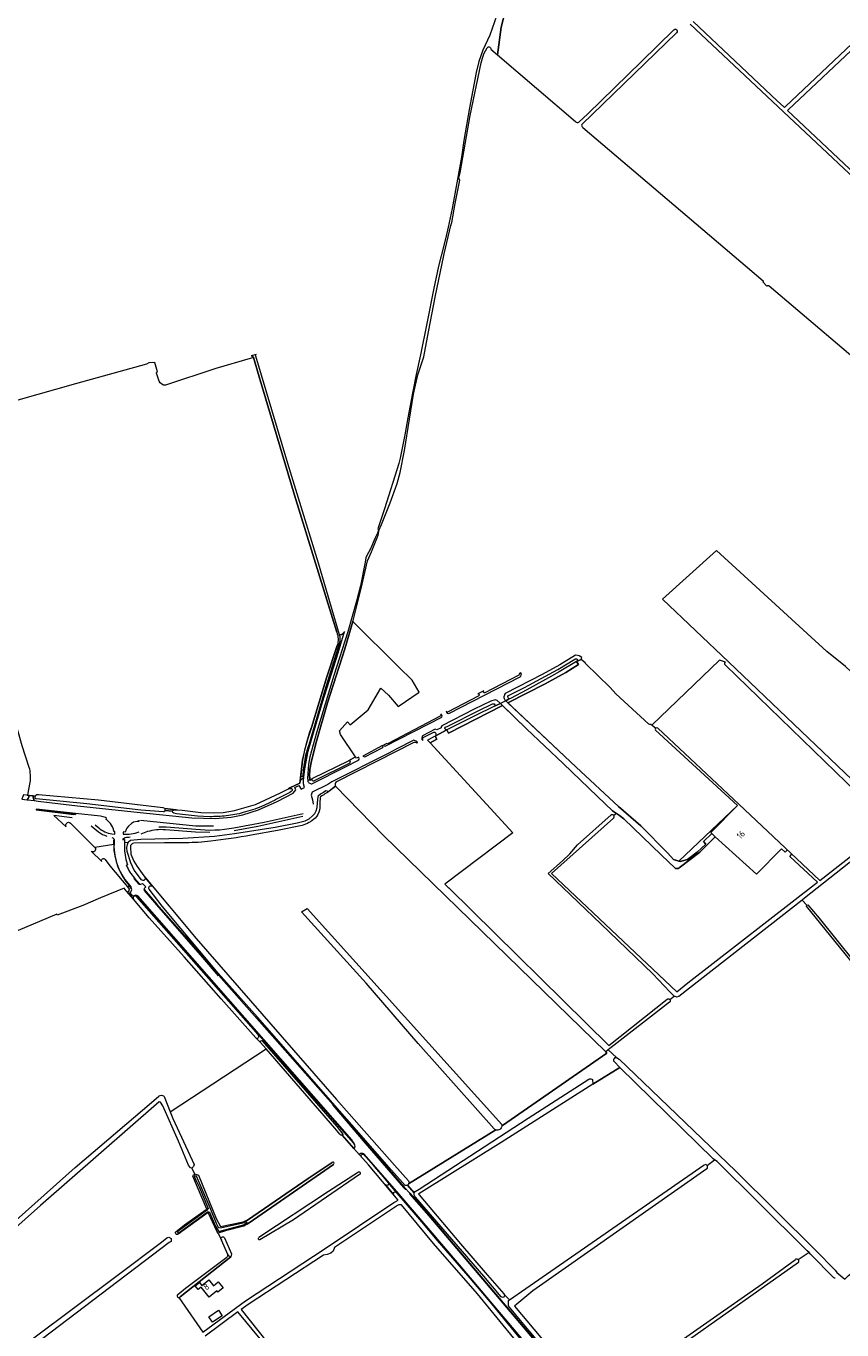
# Model space of a CAD drawing. Header units: metres. Extents: x 209813 to 223847, y 571801 to 587119.
# Tile 58 of 256: x 211482 to 211996, y 574753 to 575575. Entities that reach past the tile are written whole.
import ezdxf
from ezdxf.enums import TextEntityAlignment as Align

# ---------------------------------------------------------------- set-up
doc = ezdxf.new("R2010")
doc.units = ezdxf.units.M
for name, color, linetype, lineweight in [('B-RO-GR-BEPLANTING_CULTUUR_BOSPLANTSOEN-GV', 8, 'Continuous', 0), ('B-RO-GR-GRAS-GV', 8, 'Continuous', 0), ('B-RO-GR-GROENVOORZIENING-GV', 8, 'Continuous', 0), ('B-RO-GR-HOUTWAL-GV', 8, 'Continuous', 0), ('B-RO-OG-BEBOUWING-T18', 8, 'Continuous', 0), ('B-RO-OG-TERREIN_CULTUURSCHEIDING-GV', 8, 'Continuous', 0), ('B-RO-OG-WATER_GREPPEL-GV', 8, 'Continuous', 0), ('B-RO-OG-WEG-GV', 8, 'Continuous', 0), ('B-RO-VH-ONVERHARD-GV', 8, 'Continuous', 0), ('B-RO-VH-VERHARDING_GRASBETONSTEEN-GV', 8, 'Continuous', 0), ('B-RO-VH-VERHARDING_HALFVERHARDING-GV', 8, 'Continuous', 0)]:
    doc.layers.add(name, color=color, linetype=linetype, lineweight=lineweight)
doc.styles.add('NLCS-ISO-M200-T18', font='txt', dxfattribs={"height": 0.36})

msp = doc.modelspace()

# ---------------------------------------------------------------- linework, layer by layer
at = {"layer": 'B-RO-GR-BEPLANTING_CULTUUR_BOSPLANTSOEN-GV', "flags": 128}
for points in [[(211829.064, 575174.562), (211818.141, 575168.012), (211815.183, 575166.428), (211797.729, 575156.85), (211787.394, 575151.267), (211786.516, 575151.022), (211784.313, 575149.887), (211785.705, 575148.574), (211809.17, 575160.5), (211822.25, 575167.77), (211830.222, 575172.684)], [(211777.162, 575146.537), (211764.839, 575140.437), (211748.548, 575132.136), (211747.157, 575131.553), (211748.254, 575129.412), (211782.321, 575146.854), (211781.053, 575148.071)], [(211739.808, 575127.518), (211735.112, 575125.11), (211736.629, 575123.459), (211740.794, 575125.592)]]:
    msp.add_lwpolyline(points, close=True, dxfattribs=at)
at = {"layer": 'B-RO-GR-GRAS-GV', "flags": 128}
for points in [[(211789.594, 575606.161), (211781.471, 575574.452), (211779.085, 575557.03), (211828.307, 575515.043)], [(211902.485, 575578.05), (211955.48, 575528.062), (211959.704, 575524.291), (211960.184, 575524.024), (211960.36, 575524.024), (211960.868, 575524.333), (212013.944, 575574.614), (212015.827, 575572.852), (212009.457, 575566.362), (211962.449, 575522.39), (211962.085, 575521.877), (212011.853, 575475.075), (212055.585, 575515.462), (212062.765, 575524.185), (212054.475, 575533.865), (212081.945, 575557.995), (212080.902, 575559.16), (212043.793, 575601.501)], [(211830.515, 575514.566), (211836.172, 575519.762), (211869.935, 575552.751), (211890.379, 575572.838)], [(211950.45, 575411.479), (212021.404, 575351.254), (212027.812, 575356.553), (212036.488, 575363.828), (212084.2, 575403.737), (212084.506, 575404.097), (212084.607, 575404.427), (212084.598, 575404.665), (212084.081, 575405.163), (212013.377, 575470.282), (212011.378, 575472.264), (211900.753, 575576.389)], [(211892.061, 575570.934), (211832.274, 575513.136)], [(211832.944, 575511.094), (211894.658, 575458.835), (211946.731, 575414.635)], [(211946.447, 575413.811), (211948.93, 575411.265)], [(211565.835, 575351.342), (211564.093, 575356.258), (211564.058, 575356.469), (211564.135, 575356.809), (211564.245, 575356.99), (211564.419, 575357.131), (211564.704, 575357.282), (211563, 575363), (211562.655, 575362.817), (211561.615, 575363.17), (211559.216, 575362.782), (211557.84, 575362.038), (211512.945, 575349.55), (211476.708, 575339.39)], [(211677.766, 575193.108), (211651.198, 575279.546), (211628.747, 575353.931), (211625.323, 575366.275), (211623.256, 575365.692), (211601.56, 575359.342), (211569.81, 575348.759)], [(211427.823, 575316.611), (211437.744, 575280.102), (211450.397, 575230.077), (211466.93, 575165.912), (211474.126, 575139.51), (211479.127, 575121.726), (211483.596, 575108.123)], [(211662.638, 575101.164), (211685.192, 575112.108), (211689.643, 575114.631), (211680.215, 575128.695), (211679.553, 575130.944), (211684.58, 575136.501), (211686.3, 575134.648), (211697.677, 575144.173), (211705.615, 575157.8), (211710.377, 575153.434), (211716.463, 575146.29), (211729.824, 575155.286), (211725.326, 575162.959), (211716.727, 575171.293), (211687.969, 575199.917), (211682.84, 575182.54), (211671.97, 575148.64), (211665.07, 575124.45), (211661.89, 575112.01), (211660.8, 575106.57), (211660.66, 575102.49), (211660.953, 575099.602), (211662.157, 575100.718)], [(211488.547, 575090.822), (211489.64, 575090.898), (211527.407, 575087.525), (211568.027, 575082.603), (211569.227, 575082.118), (211569.307, 575081.95), (211576.449, 575081.199), (211577.238, 575081.214), (211580.285, 575081.003), (211592.109, 575079.348), (211600.07, 575079.167), (211606.189, 575079.484), (211613.356, 575080.638), (211626.514, 575084.563), (211642.3, 575091.883), (211647.292, 575094.295), (211648.25, 575094.902), (211654.512, 575097.898), (211654.6, 575099.346), (211656.211, 575112.364), (211658.624, 575122.905), (211660.826, 575130.292), (211661.863, 575133.058), (211671.552, 575165.019), (211678.129, 575184.77)], [(211834.519, 575173.778), (211831.9, 575175.916), (211829.064, 575174.562), (211830.222, 575172.684), (211822.25, 575167.77), (211809.17, 575160.5), (211785.705, 575148.574), (211828.749, 575107.968), (211855.419, 575083.203), (211869.495, 575071.032), (211886.534, 575053.808), (211890.213, 575049.728), (211893.523, 575048.773), (211930.459, 575083.964), (211878.799, 575131.294)], [(211874.673, 575135.074), (211853.809, 575154.19), (211850.175, 575158.283), (211834.726, 575173.45)], [(211922.956, 575174.264), (211919.08, 575175.49), (211876.408, 575134.549)], [(211880.184, 575132.69), (211931.337, 575084.801), (211982.38, 575036.606), (212013.419, 575060.695), (212027.108, 575071.569), (211922.895, 575172.253)], [(211854.124, 575078.82), (211851.64, 575080.58), (211842.14, 575089.54), (211820.63, 575110.32), (211797.51, 575132.28), (211782.321, 575146.854), (211748.254, 575129.412), (211747.157, 575131.553), (211739.808, 575127.518), (211740.794, 575125.592), (211736.629, 575123.459), (211788.808, 575066.659), (211745.918, 575034.193), (211748.07, 575032.156), (211748.248, 575032.063), (211748.476, 575031.917), (211748.688, 575031.747), (211849.475, 574932.537), (211886.106, 574961.753), (211886.266, 574961.848), (211886.507, 574961.939), (211886.762, 574961.978), (211887.146, 574961.935), (211887.386, 574961.841), (211887.602, 574961.699), (211887.769, 574961.532)], [(211878.79, 575132.51), (211875.86, 575135.018)], [(211484.263, 575098.275), (211482.645, 575090.663), (211482.599, 575090.3), (211487.742, 575089.737), (211487.975, 575090.279), (211488.547, 575090.822)], [(211781.921, 574881.868), (211782.391, 574882.16), (211848.163, 574927.8), (211847.494, 574928.507), (211707.193, 575064.895), (211677.061, 575095.967), (211671.896, 575092.099), (211670.173, 575091.134), (211669.583, 575090.672), (211668.433, 575090.06), (211667.611, 575089.355), (211667.415, 575088.841), (211667.142, 575085.335)], [(211887.769, 574961.532), (211890.529, 574963.751), (211887.908, 574966.322), (211877.068, 574977.726), (211844.276, 575009.38), (211811.015, 575041.096), (211820.081, 575049.031), (211824.759, 575053.379), (211829.641, 575059.01), (211850.874, 575077.894)], [(211852.24, 575075.843), (211813.227, 575040.977), (211892.221, 574966.424), (211899.158, 574972.017), (211981.034, 575035.561), (211963.439, 575051.77), (211964.815, 575053.191)], [(211961.997, 575055.852), (211960.604, 575054.382), (211958.383, 575056.477), (211942.48, 575040.6), (211916.52, 575064.15), (211906.78, 575054.55), (211893.84, 575044.53), (211893.24, 575044.21), (211892.66, 575044.13), (211891.96, 575044.13), (211891.52, 575044.25), (211882.44, 575052.85), (211858.76, 575075.47), (211856.1, 575077.66), (211854.124, 575078.82), (211852.536, 575077.556)], [(212031.562, 575071.818), (211972.821, 575025.368), (211971.418, 575024.274), (211974.257, 575021.069), (211974.917, 575021.303), (211982.029, 575012.806), (212036.003, 574945.707), (212062.503, 574913.163), (212092.554, 574875.336), (212096.491, 574870.496)], [(211654.832, 575070.956), (211640.301, 575068.115), (211623.828, 575065.17)], [(211547.632, 575057.839), (211547.911, 575053.138), (211549.798, 575048.679), (211551.791, 575045.384), (211556.177, 575039.476), (211589.087, 574999.977), (211677.593, 574898.549), (211714.208, 574857.195), (211722.938, 574847.289), (211723.354, 574846.301), (211723.117, 574845.352), (211778.038, 574879.457)], [(211582.55, 575060.42), (211569.041, 575060.293), (211549.702, 575060.033)], [(211544.986, 575030.098), (211543.641, 575031.706), (211528.825, 575025.566), (211517.568, 575020.925), (211501.511, 575014.742), (211501.27, 575015.278), (211484.748, 575008.443), (211445.478, 574992.113), (211438.008, 574976.447)], [(211568.451, 574900.912), (211568.837, 574900.547), (211572.723, 574890.726), (211633.213, 574930.496), (211629.76, 574934.47), (211626.758, 574937.377), (211604.849, 574962.066), (211581.565, 574988.567), (211559.491, 575013.031), (211549.675, 575024.782), (211545.364, 575029.67)], [(211971.418, 575024.274), (211893.526, 574963.54), (211891.991, 574963.029), (211891.847, 574963.318), (211890.529, 574963.751)], [(211777.064, 574880.038), (211729.207, 574933.805), (211696.329, 574971.886), (211655.454, 575016.871), (211659.208, 575019.016), (211781.898, 574882.708)], [(211973.944, 575020.459), (211974.257, 575021.069)], [(212099.513, 574863.578), (212098.407, 574864.99), (212098.401, 574865.801), (212098.687, 574866.166), (212099.036, 574866.467), (212098.532, 574867.159), (212096.331, 574869.73), (212095.955, 574869.61), (212095.647, 574869.703), (212095.486, 574869.85), (212064.255, 574909.186), (212040.097, 574939.17), (211973.944, 575020.459)], [(211887.769, 574961.532), (211887.974, 574961.18), (211888.039, 574960.93), (211888.051, 574960.672), (211888.009, 574960.417), (211887.915, 574960.177), (211887.773, 574959.962), (211887.66, 574959.841), (211848.892, 574929.92), (211854.203, 574925.124), (211855.79, 574923.999), (211876.362, 574904.354), (211929.411, 574853.421), (211979.814, 574803.547), (211992.183, 574790.913), (211993.242, 574789.524), (211998.227, 574785.357), (212000.494, 574787.705), (212038.831, 574816.92), (212059.524, 574833.423), (212095.069, 574860.829)], [(211688.647, 574867.737), (211681.134, 574876.158), (211680.43, 574876.14), (211679.688, 574876.678), (211676.662, 574880.504), (211633.213, 574930.496)], [(211911.3, 574856.99), (211916.071, 574860.535), (211915.121, 574861.214), (211856.261, 574918.768), (211839.379, 574908.251)], [(211839.379, 574908.251), (211781.458, 574871.542), (211731.198, 574840.251), (211729.633, 574839.169), (211729.435, 574838.885), (211729.739, 574838.411), (211755.824, 574807.59), (211771.391, 574789.513), (211783.111, 574776.026), (211783.497, 574775.429), (211786.727, 574772.339), (211909.587, 574857.378)], [(211407.397, 574896.977), (211408.569, 574889.585), (211437.409, 574790.197), (211437.723, 574789.766), (211437.924, 574789.766), (211438.596, 574790.005), (211440.387, 574791.171), (211444.074, 574794.643), (211512.819, 574855.681), (211560.838, 574896.674), (211565.567, 574900.692)], [(211586.409, 574855.373), (211585.541, 574855.507), (211584.212, 574857.169), (211577.891, 574872.334), (211568.029, 574894.599), (211566.668, 574896.941), (211565.719, 574897.191), (211490.98, 574831.779), (211440.446, 574786.972)], [(211572.723, 574890.726), (211574.367, 574886.572), (211587.812, 574857.535), (211587.418, 574856.251), (211586.409, 574855.373), (211588.175, 574851.29)], [(211578.208, 574773.806), (211593.28, 574751.86), (211620.194, 574771.696), (211670.469, 574804.639), (211713.863, 574833.582), (211714.584, 574834.136), (211716.582, 574835.195), (211697.87, 574857.33), (211688.647, 574867.737)], [(211588.977, 574851.457), (211590.535, 574850.789), (211601.701, 574823.509), (211604.468, 574818.48), (211618.831, 574821.482), (211621.456, 574822.618), (211659.709, 574848.829), (211674.85, 574858.948)], [(211675.656, 574857.671), (211622.57, 574820.772), (211619.234, 574818.74), (211607.517, 574815.704), (211602.885, 574814.38), (211605.031, 574809.876), (211604.73, 574810.821), (211604.97, 574811.592), (211605.682, 574812.072), (211606.359, 574811.92), (211607.05, 574811.46), (211611.343, 574801.226)], [(211975.636, 574802.144), (211974.546, 574803.204), (211943.444, 574834.07), (211917.605, 574859.438), (211916.071, 574860.535)], [(211576.543, 574815.459), (211581.652, 574819.542), (211595.501, 574829.332), (211595.731, 574829.534), (211587.065, 574850.324), (211587.373, 574851.123), (211588.977, 574851.457)], [(211692.22, 574851.244), (211650.434, 574822.829), (211629.344, 574810.03)], [(211911.227, 574854.967), (211801.512, 574778.053), (211791.441, 574769.494), (211789.912, 574768.319), (211826.376, 574724.873), (211835.54, 574714.138), (211835.921, 574713.461), (211839.979, 574708.008), (211842.831, 574709.992), (211843.332, 574710.613), (211915.327, 574760.95), (211946.036, 574782.391), (211967.184, 574797.829)], [(211602.885, 574814.38), (211602.118, 574815.477), (211596.67, 574827.28), (211577.802, 574813.655)], [(211791.287, 574745.851), (211766.46, 574776.147), (211738.853, 574807.793), (211718.555, 574832.117), (211718.368, 574832.189), (211717.953, 574832.216), (211716.927, 574832.17), (211716.123, 574831.744), (211715.516, 574831.277), (211676.396, 574805.185), (211675.521, 574803.015), (211674.013, 574801.745), (211671.711, 574800.951), (211669.342, 574800.511), (211621.813, 574769.368), (211617.489, 574766.181), (211633.592, 574745.781)], [(211458.977, 574727.772), (211539.272, 574787.574), (211567.26, 574808.723), (211570.635, 574811.314), (211571.813, 574811.868), (211573.293, 574810.98), (211573.4, 574809.157), (211572.099, 574808.452), (211459.732, 574723.306)], [(211609.019, 574800.833), (211605.031, 574809.876)], [(211991.333, 574786.207), (211976.649, 574801.159), (211975.636, 574802.144), (211968.841, 574797.543)], [(211577.482, 574775.655), (211582.327, 574779.554), (211608.376, 574799.094)], [(211611.02, 574799.38), (211578.944, 574774.134)], [(211969.037, 574795.785), (211852.344, 574713.383), (211842.364, 574706.191), (211857.133, 574688.969), (211880.451, 574661.034), (211888.248, 574651.856), (211888.526, 574651.364), (211892.799, 574646.18), (211893.29, 574645.91), (211893.536, 574645.861), (211897.639, 574648.76), (211899.337, 574651.08), (211911.836, 574659.923), (211989.122, 574713.422), (212026.142, 574738.9)], [(211647.541, 574725.791), (211615.399, 574764.641), (211594.687, 574749.376)]]:
    msp.add_lwpolyline(points, dxfattribs=at)
at = {"layer": 'B-RO-GR-GRAS-GV'}
for points in [[(211890.379, 575572.838, -1.0288925), (211892.061, 575570.934)], [(211828.307, 575515.043, 0.4267366), (211830.515, 575514.566)], [(211832.274, 575513.136, 0.2698579), (211832.944, 575511.094)], [(211946.731, 575414.635, -0.2597995), (211946.447, 575413.811)], [(211948.93, 575411.265, -0.3609697), (211950.45, 575411.479)], [(211569.81, 575348.759, -0.345396), (211565.835, 575351.342)], [(211834.726, 575173.45, -0.0935094), (211834.519, 575173.778)], [(211922.895, 575172.253, -0.416205), (211922.956, 575174.264)], [(211875.86, 575135.018, -0.3269829), (211874.673, 575135.074)], [(211483.596, 575108.123, -0.0980075), (211484.263, 575098.275)], [(211662.157, 575100.718, -0.1738834), (211662.638, 575101.164)], [(211666.376, 575079.559, -0.1527423), (211663.154, 575075.03)], [(211667.142, 575085.335, -0.1090371), (211666.376, 575079.559)], [(211663.154, 575075.03, -0.114777), (211654.832, 575070.956)], [(211623.828, 575065.17, -0.0166153), (211598.289, 575061.353)], [(211549.702, 575060.033, 0.4015725), (211547.632, 575057.839)], [(211598.289, 575061.353, -0.0305704), (211582.55, 575060.42)], [(211545.364, 575029.67, -0.1334904), (211544.986, 575030.098)], [(211565.839, 574900.87, -0.2565416), (211568.451, 574900.912)], [(211781.898, 574882.708, -0.0724376), (211781.921, 574881.868)], [(211778.038, 574879.457, -0.0987487), (211777.064, 574880.038)], [(211577.802, 574813.655, -1.0780215), (211576.543, 574815.459)], [(211629.344, 574810.03, -0.8133241), (211628.7, 574811.686)], [(211611.343, 574801.226, -0.1012339), (211611.02, 574799.38)], [(211992.226, 574785.88, -0.1736597), (211991.333, 574786.207)]]:
    msp.add_lwpolyline(points, format="xyb", dxfattribs=at)
at = {"layer": 'B-RO-GR-GRAS-GV', "flags": 128}
for points in [[(211924.835, 575174.315), (212030.107, 575073.951), (212065.526, 575102.085), (212069.407, 575105.211), (211998.617, 575171.49), (211986.885, 575180.832), (211917.375, 575244.495), (211883.228, 575213.982)], [(211588.546, 574781.117), (211591.2, 574783.26), (211592.749, 574781.341), (211597.12, 574784.871), (211600.067, 574781.221), (211603.021, 574783.606), (211606.09, 574779.806), (211602.813, 574777.16), (211602.168, 574777.96), (211597.322, 574774.047), (211592.315, 574780.248), (211590.458, 574778.749)], [(211599.498, 574758.144), (211597.065, 574761.673), (211603.095, 574765.83), (211605.528, 574762.301)]]:
    msp.add_lwpolyline(points, close=True, dxfattribs=at)
at = {"layer": 'B-RO-GR-GRAS-GV'}
for centre, radius, start, end in [((211879.58, 575131.881), 1.01, 53.255095, 217.723962), ((211851.527, 575076.848), 1.233, 305.35074, 121.284548), ((211910.179, 574856.018), 1.484, 314.919896, 104.095814), ((211967.811, 574796.538), 1.439, 328.42191, 115.55497), ((211578.179, 574774.862), 1.056, 131.285788, 315.126787)]:
    msp.add_arc(centre, radius, start, end, dxfattribs=at)
at = {"layer": 'B-RO-GR-GROENVOORZIENING-GV', "flags": 128}
for points in [[(211679.59, 575186.006), (211670.558, 575156.84), (211660.305, 575122.323), (211658.78, 575117.444), (211658.314, 575115.687), (211656.896, 575106.098), (211656.505, 575102.749), (211656.444, 575102.589), (211656.327, 575102.429), (211656.196, 575102.323), (211655.913, 575102.217), (211655.642, 575102.232), (211655.472, 575102.295), (211655.294, 575102.42), (211655.1, 575102.784), (211655.094, 575102.964), (211654.6, 575099.346), (211657.069, 575101.681), (211657.68, 575106.93), (211659.849, 575118.137), (211664.065, 575133.294), (211668.81, 575149.03), (211678.72, 575180.06), (211682.728, 575193.524)], [(211682.728, 575193.524), (211681.855, 575192.248), (211680.863, 575191.422), (211679.588, 575191.468)], [(211522.802, 575055.024), (211529.587, 575048.52)], [(211537.122, 575059.188), (211525.293, 575057.351)], [(211531.636, 575049.882), (211534.726, 575045.785), (211545.72, 575032.568), (211547.104, 575033.141)]]:
    msp.add_lwpolyline(points, dxfattribs=at)
at = {"layer": 'B-RO-GR-GROENVOORZIENING-GV'}
for points in [[(211525.293, 575057.351, -0.906153), (211522.802, 575055.024)], [(211529.587, 575048.52, -0.9651713), (211531.636, 575049.882)]]:
    msp.add_lwpolyline(points, format="xyb", dxfattribs=at)
at = {"layer": 'B-RO-GR-HOUTWAL-GV', "flags": 128}
for points in [[(211848.892, 574929.92), (211847.494, 574928.507), (211848.163, 574927.8), (211782.391, 574882.16), (211781.921, 574881.868)], [(211839.14, 574911.07), (211839.379, 574908.251), (211856.261, 574918.768), (211852.758, 574922.612), (211852.606, 574922.826), (211852.501, 574923.066), (211852.449, 574923.323), (211852.452, 574923.585), (211852.557, 574923.963), (211852.69, 574924.189), (211852.97, 574924.464), (211853.475, 574925.057), (211854.203, 574925.124), (211848.892, 574929.92)], [(211778.038, 574879.457), (211723.117, 574845.352), (211723.056, 574845.11), (211722.304, 574844.626), (211726.66, 574839.83), (211727.304, 574840.635), (211729.71, 574842.044), (211798.472, 574886.714), (211836.703, 574911.363)]]:
    msp.add_lwpolyline(points, dxfattribs=at)
at = {"layer": 'B-RO-GR-HOUTWAL-GV'}
for points in [[(211836.703, 574911.363, -0.3237655), (211839.14, 574911.07)], [(211781.921, 574881.868, -0.481991), (211778.038, 574879.457)]]:
    msp.add_lwpolyline(points, format="xyb", dxfattribs=at)
at = {"layer": 'B-RO-OG-TERREIN_CULTUURSCHEIDING-GV', "flags": 128}
for points in [[(211576.449, 575081.199), (211569.307, 575081.95), (211569.435, 575081.679), (211569.399, 575080.781), (211574.25, 575080.242), (211574.371, 575080.673), (211574.763, 575080.982), (211575.313, 575081.178)], [(211914.313, 575066.231), (211913.713, 575066.777), (211930.459, 575083.964), (211893.523, 575048.773), (211894.373, 575048.528), (211898.953, 575049.848), (211905.113, 575054.528), (211910.533, 575059.488), (211909.153, 575061.208)]]:
    msp.add_lwpolyline(points, close=True, dxfattribs=at)
at = {"layer": 'B-RO-OG-WATER_GREPPEL-GV', "flags": 128}
for points in [[(211679.588, 575191.468), (211666.305, 575236.498), (211646.948, 575299.319), (211626.653, 575367.13), (211626.59, 575367.441), (211626.601, 575367.642), (211626.664, 575367.843), (211626.738, 575368.002), (211626.889, 575368.203), (211623.746, 575367.268), (211623.985, 575367.252), (211624.251, 575367.209), (211624.484, 575367.119), (211624.71, 575367.008), (211624.876, 575366.882), (211625.044, 575366.71), (211625.26, 575366.419), (211625.323, 575366.275), (211628.747, 575353.931), (211651.198, 575279.546), (211677.766, 575193.108)], [(211678.129, 575184.77), (211671.552, 575165.019), (211661.863, 575133.058), (211659.534, 575126.143), (211657.524, 575118.798), (211656.211, 575112.364), (211655.1, 575102.784), (211655.294, 575102.42), (211655.472, 575102.295), (211655.739, 575102.215), (211655.913, 575102.217)], [(211655.913, 575102.217), (211656.196, 575102.323), (211656.327, 575102.429), (211656.444, 575102.589), (211656.505, 575102.749), (211656.896, 575106.098), (211658.314, 575115.687), (211659.753, 575120.619), (211660.305, 575122.323), (211670.558, 575156.84), (211679.59, 575186.006)], [(211674.85, 574858.948), (211659.709, 574848.829), (211621.456, 574822.618), (211619.868, 574821.931), (211620.499, 574821.754), (211621.44, 574820.379), (211621.32, 574820.011), (211622.57, 574820.772), (211675.656, 574857.671)], [(211691.475, 574852.663), (211672.65, 574840.643), (211628.7, 574811.686)], [(211578.944, 574774.134), (211611.02, 574799.38), (211609.832, 574799.785), (211609.019, 574800.833)], [(211578.197, 574773.806), (211578.208, 574773.806)]]:
    msp.add_lwpolyline(points, dxfattribs=at)
at = {"layer": 'B-RO-OG-WATER_GREPPEL-GV'}
for points in [[(211677.766, 575193.108, -0.1589231), (211678.129, 575184.77)], [(211679.59, 575186.006, 0.1354816), (211679.588, 575191.468)], [(211675.656, 574857.671, 1.2303007), (211674.85, 574858.948)], [(211692.22, 574851.244, 1.1736069), (211691.475, 574852.663)], [(211609.019, 574800.833, -0.1499162), (211608.376, 574799.094)]]:
    msp.add_lwpolyline(points, format="xyb", dxfattribs=at)
at = {"layer": 'B-RO-OG-WATER_GREPPEL-GV', "flags": 128}
msp.add_lwpolyline([(211597.545, 574827.567), (211601.024, 574819.124), (211603.206, 574815.582), (211603.986, 574815.537), (211618.883, 574819.547), (211620.536, 574820.32), (211620.62, 574820.617), (211619.677, 574820.884), (211605.247, 574817.675), (211603.466, 574817.519), (211601.885, 574820.396), (211597.932, 574830.346), (211589.32, 574850.289), (211587.85, 574850.289), (211588.916, 574847.622), (211591.143, 574843.105), (211596.594, 574829.875), (211595.565, 574828.598), (211577.6, 574815.403), (211577.33, 574814.74), (211577.47, 574814.46), (211578.195, 574814.575), (211596.191, 574827.861), (211596.954, 574827.848)], close=True, dxfattribs=at)
at = {"layer": 'B-RO-OG-WEG-GV', "flags": 128}
for points in [[(211774.956, 575560.472), (211779.085, 575557.03), (211781.471, 575574.452), (211789.594, 575606.161)], [(211778.81, 575582.06), (211774.25, 575569.3), (211769.89, 575559.98), (211767.3, 575552.74), (211765.72, 575545.93), (211761.4, 575523.67), (211758.03, 575502.92), (211756.44, 575492.49), (211755.15, 575485.53), (211750.53, 575460.09), (211748.065, 575448.41), (211746.66, 575441.94), (211743.54, 575430.34), (211741.89, 575423.68), (211738.85, 575408.82), (211734.89, 575388.7), (211730.67, 575367.98), (211727.78, 575355.52), (211725.5, 575343.72), (211722.68, 575328.26), (211720.78, 575317.44), (211717.79, 575302.82), (211716.918, 575299.514), (211707.971, 575270.836), (211703.735, 575258.163), (211704.184, 575257.381), (211703.547, 575255.441), (211701.93, 575252.543), (211699.134, 575245.632), (211696.489, 575240.925), (211696.051, 575239.905), (211695.787, 575237.266), (211692.709, 575222.358), (211690.2, 575212.72), (211684.769, 575193.272), (211675.95, 575165.78), (211665.09, 575129.65), (211660.88, 575114.48), (211659.89, 575109.9), (211659.24, 575100.82), (211659.46, 575099.57), (211659.494, 575099.462)], [(211770.488, 575557.583), (211772.729, 575561.495)], [(211754.847, 575479.246), (211755.572, 575482.686), (211761.979, 575518.74), (211768.912, 575551.973)], [(211660.891, 575100.218), (211660.66, 575102.49), (211660.8, 575106.57), (211661.89, 575112.01), (211665.07, 575124.45), (211671.97, 575148.64), (211682.84, 575182.54), (211688.1, 575200.36), (211693.24, 575220.6), (211697.25, 575238.12), (211699.59, 575243.74), (211703.811, 575254.292), (211704.614, 575257.707), (211706.09, 575260.9), (211711.53, 575274.52), (211715.89, 575286.9), (211717.72, 575293.84), (211720.5, 575307.62), (211723.7, 575327.26), (211726.26, 575343.1), (211728.86, 575355.28), (211732.63, 575366.58), (211735.69, 575382.46), (211740.15, 575405.3), (211745, 575429.54), (211745.58, 575431.46), (211749.81, 575449.4), (211750.37, 575451.37), (211752.53, 575463.19), (211755.438, 575478.004)], [(211746.809, 575143.17), (211747.468, 575141.995), (211748.471, 575141.917), (211793.45, 575164.865), (211793.857, 575165.423), (211794.161, 575166.147), (211794.291, 575166.9), (211793.926, 575167.448), (211792.878, 575166.906), (211792.942, 575166.765), (211792.87, 575166.331), (211792.569, 575166.055), (211771.169, 575154.925)], [(211770.473, 575156.215), (211766.796, 575154.329)], [(211747.157, 575131.553), (211746.609, 575131.496), (211746.062, 575131.975), (211745.997, 575132.619), (211746.365, 575133.264), (211747.831, 575133.876), (211767.707, 575143.883), (211775.902, 575148.031), (211776.987, 575147.982), (211777.409, 575147.247), (211777.162, 575146.537), (211781.053, 575148.071), (211778.9, 575150.137), (211777.67, 575150.4), (211775.035, 575149.697), (211764.4, 575144.502), (211744.091, 575134.16), (211743.671, 575133.522), (211743.526, 575132.755), (211740.864, 575131.539), (211739.887, 575131.975), (211731.752, 575127.715), (211731.405, 575126.252), (211731.503, 575125.535), (211731.92, 575125.095), (211732.242, 575125.258)], [(211767.37, 575152.949), (211747.672, 575142.705), (211747.198, 575142.803), (211746.809, 575143.17)], [(211709.258, 575123.018), (211707.356, 575121.985), (211707.772, 575121.423), (211708.357, 575121.232), (211744.073, 575139.638), (211744.22, 575140.42), (211743.436, 575141.638)], [(211743.04, 575140.247), (211710.273, 575122.885)], [(211732.682, 575127.006), (211739.01, 575129.978)], [(211739.808, 575127.518), (211747.157, 575131.553)], [(211728.225, 575123.229), (211728.769, 575123.502), (211728.221, 575124.225), (211726.406, 575124.976), (211715.253, 575119.415), (211710.66, 575116.752), (211674.608, 575098.785), (211672.202, 575097.112), (211662.225, 575092.172), (211661.592, 575090.398), (211662.418, 575087.33), (211662.849, 575084.735)], [(211677.506, 575098.789), (211715.923, 575118.311), (211726.256, 575123.532)], [(211662.157, 575100.718), (211660.953, 575099.602), (211660.891, 575100.218), (211659.494, 575099.462), (211659.62, 575099.07), (211659.9, 575098.62), (211660.22, 575098.24), (211660.7, 575097.91), (211661.3, 575097.64), (211661.68, 575097.59), (211662.08, 575097.62), (211683.33, 575108.26), (211691.441, 575112.464), (211691.809, 575113.115), (211691.697, 575114.359)], [(211691.697, 575114.359), (211690.279, 575113.683), (211689.643, 575114.631), (211685.192, 575112.108)], [(211685.933, 575110.627), (211663.501, 575099.425)], [(211487.576, 575088.827), (211487.742, 575089.737), (211486.398, 575089.884), (211486.328, 575089.058), (211486.486, 575088.184), (211487, 575086.922), (211489.444, 575086.612), (211514.295, 575083.673), (211553.753, 575079.434), (211586.416, 575076.057), (211601.04, 575075.65), (211611.1, 575076.59), (211618.56, 575078.07), (211628.44, 575081.09), (211640.12, 575086.39), (211650.363, 575091.584), (211651.879, 575093.698), (211651.424, 575095.244), (211653.931, 575096.561), (211655.248, 575094.054), (211657.425, 575095.269), (211656.877, 575097.621), (211656.823, 575099.407), (211657.069, 575101.681), (211654.6, 575099.346), (211654.512, 575097.898), (211648.25, 575094.902), (211647.292, 575094.295)], [(211671.876, 575092.217), (211677.061, 575095.967)], [(211568.557, 575079.803), (211554.276, 575081), (211520.217, 575084.941), (211488.231, 575088.008)], [(211546.278, 575060.61), (211546.469, 575061.038), (211547.699, 575062.049), (211554.287, 575062.708), (211580.633, 575063.205), (211600.66, 575064.479), (211613.353, 575066.193), (211638.992, 575070.29), (211652.807, 575072.963), (211657.858, 575074.193), (211660.318, 575075.424), (211662.294, 575077.05), (211663.919, 575078.719), (211664.71, 575080.433), (211665.368, 575082.542), (211665.852, 575087.903), (211665.966, 575089.175), (211666.367, 575090.23), (211667.597, 575091.284), (211668.777, 575091.912), (211669.354, 575092.364), (211670.969, 575093.269), (211671.716, 575093.181), (211671.876, 575092.217)], [(211647.292, 575094.295), (211648.294, 575094.599), (211648.901, 575094.638), (211649.257, 575094.559), (211649.587, 575094.216), (211649.692, 575093.794), (211649.613, 575093.332), (211649.086, 575092.685), (211648.24, 575092.148), (211641.12, 575088.518)], [(211535.912, 575066.056), (211537.764, 575065.815), (211537.764, 575067.501), (211537.1, 575067.501), (211536.891, 575068.927), (211536.397, 575070.466), (211535.068, 575072.481), (211532.778, 575074.88), (211532.319, 575075.086), (211532.648, 575075.922), (211531.86, 575076.295), (211530.51, 575076.763), (211528.755, 575077.221), (211513.079, 575078.761), (211513.023, 575078.294), (211512.015, 575078.439), (211488.16, 575081.413), (211488.123, 575081.234), (211512.004, 575078.249)], [(211574.25, 575080.242), (211569.399, 575080.781), (211569.191, 575080.065)], [(211510.949, 575076.104), (211499.315, 575077.583), (211507.217, 575070.515)], [(211509.814, 575072.776), (211525.197, 575057.466)], [(211525.403, 575071.724), (211527.74, 575069.766)], [(211552.928, 575074.541), (211552.928, 575073.852), (211551.977, 575073.852), (211549.591, 575073.255), (211548.349, 575072.521), (211546.373, 575070.734), (211545.424, 575069.613), (211545.006, 575068.777), (211544.379, 575067.14), (211543.342, 575067.343)], [(211600.039, 575070.747), (211588.956, 575070.93), (211553.908, 575074.488)], [(211597.719, 575076.772), (211590.014, 575077.153), (211576.659, 575078.605)], [(211612.938, 575069.804), (211632.048, 575073.443), (211656.51, 575078.837)], [(211656.454, 575076.835), (211628.104, 575070.693), (211613.145, 575067.94)], [(211527.586, 575067.051), (211522.87, 575070.785)], [(211544.37, 575063.58), (211542.562, 575062.452), (211543.891, 575062.452)], [(211558.493, 575067.429), (211554.118, 575065.718)], [(211565.521, 575070.457), (211570.209, 575070.393), (211588.799, 575068.991)], [(211597.824, 575066.808), (211588.784, 575067.14), (211569.667, 575068.543)], [(211543.891, 575062.452), (211543.891, 575055.372), (211544.703, 575049.899), (211545.885, 575046.49), (211545.164, 575046.089)], [(211554.722, 575036.992), (211550.009, 575043.029), (211547.835, 575047.623), (211545.635, 575054.798), (211545.459, 575057.435), (211545.723, 575059.368), (211546.278, 575060.61), (211543.891, 575060.239)], [(211561.618, 575032.945), (211556.79, 575038.74)], [(211681.134, 574876.158), (211688.647, 574867.737), (211689.444, 574868.729), (211689.211, 574870.093), (211688.57, 574871.132), (211551.644, 575027.159), (211550.99, 575027.318), (211549.09, 575026.748), (211547.323, 575029.124), (211547.988, 575029.523), (211548.425, 575030.303), (211548.577, 575030.968), (211548.425, 575031.418), (211547.104, 575033.141), (211545.72, 575032.568), (211546.828, 575031.236)], [(211550.18, 575038.134), (211553.51, 575034.243), (211554.268, 575034.243), (211555.294, 575034.708), (211557.388, 575032.646), (211556.316, 575031.558), (211556.318, 575030.962), (211564.312, 575021.622), (211581.874, 575001.622), (211593.503, 574988.231), (211603.312, 574976.712), (211675.585, 574895.217), (211696.016, 574871.205), (211720.214, 574843.343), (211723.869, 574839.496), (211736.146, 574825.447), (211886.632, 574648.031)], [(211812.442, 574737.086), (211794.665, 574758.086), (211786.666, 574767.603), (211786.066, 574768.579), (211786.064, 574771.88), (211786.727, 574772.339), (211783.497, 574775.429), (211783.497, 574774.772), (211783.042, 574774.088), (211782.245, 574773.854), (211781.535, 574774.12), (211770.55, 574787.137), (211727.49, 574836.949), (211726.85, 574837.793), (211726.52, 574838.635), (211726.52, 574839.655), (211726.66, 574839.83), (211722.304, 574844.626), (211722.057, 574844.467), (211720.826, 574844.467), (211712.357, 574854.012), (211627.767, 574950.358), (211603.019, 574978.253), (211567.719, 575020.509), (211559.362, 575031.108)], [(211545.364, 575029.67), (211549.663, 575024.796)], [(211551.577, 575026.366), (211626.775, 574940.948), (211628.337, 574938.921)], [(211626.758, 574937.377), (211629.76, 574934.47), (211629.58, 574934.97), (211629.84, 574935.49), (211630.44, 574935.81), (211630.78, 574935.61), (211677.831, 574881.473), (211681.547, 574876.774), (211681.58, 574876.47), (211681.134, 574876.158)], [(211948.572, 574558.261), (211950.139, 574556.29), (211950.439, 574556.686), (211951.693, 574559.82), (211951.859, 574561.051), (211951.612, 574561.887), (211894.862, 574628.852), (211835.607, 574699.093), (211819.45, 574717.82), (211768.844, 574777.777), (211754.96, 574794.116), (211714.617, 574841.104), (211705.898, 574851.34), (211701.403, 574856.455), (211694.3, 574864.49), (211694.131, 574864.538), (211692.801, 574864.505), (211692.012, 574863.966), (211693.32, 574862.5)], [(211694.818, 574863.899), (211702.248, 574855.425), (211710.323, 574846.044)], [(211708.524, 574844.728), (211713.538, 574838.796)], [(211715.559, 574839.96), (211720.258, 574834.5), (211741.01, 574809.633), (211768.625, 574777.977), (211793.46, 574747.671), (211828.048, 574707.272)]]:
    msp.add_lwpolyline(points, dxfattribs=at)
at = {"layer": 'B-RO-OG-WEG-GV'}
for points in [[(211768.912, 575551.973, -0.0328129), (211770.488, 575557.583)], [(211772.729, 575561.495, -0.7991991), (211774.956, 575560.472)], [(211755.438, 575478.004, -0.2673492), (211754.847, 575479.246)], [(211766.796, 575154.329, -0.7517254), (211767.37, 575152.949)], [(211771.169, 575154.925, -0.7734958), (211770.473, 575156.215)], [(211743.436, 575141.638, -0.4511366), (211743.04, 575140.247)], [(211710.273, 575122.885, -0.3398752), (211709.258, 575123.018)], [(211726.256, 575123.532, -0.3999937), (211728.225, 575123.229)], [(211732.242, 575125.258, -0.3563012), (211732.682, 575127.006)], [(211488.231, 575088.008, -0.4314222), (211487.576, 575088.827)], [(211641.12, 575088.518, -0.0251852), (211630.307, 575083.181)], [(211569.191, 575080.065, -0.2821193), (211568.557, 575079.803)], [(211574.936, 575079.07, -0.321533), (211574.25, 575080.242)], [(211618.817, 575079.376, -0.038492), (211608.074, 575077.343)], [(211630.307, 575083.181, -0.0283471), (211618.817, 575079.376)], [(211507.217, 575070.515, -0.9147043), (211509.814, 575072.776)], [(211576.659, 575078.605, -0.0697792), (211574.936, 575079.07)], [(211608.074, 575077.343, -0.0193892), (211597.719, 575076.772)], [(211532.892, 575064.404, -0.0978956), (211527.586, 575067.051)], [(211527.74, 575069.766, 0.1483005), (211535.912, 575066.056)], [(211537.305, 575062.692, 0.1828599), (211536.16, 575063.566)], [(211543.342, 575067.343, 0.0412923), (211543.025, 575065.75)], [(211543.025, 575065.75, 0.1105129), (211553.067, 575067.23)], [(211547.411, 575063.864, -0.0270666), (211544.37, 575063.58)], [(211569.667, 575068.543, 0.0884328), (211558.493, 575067.429)], [(211588.799, 575068.991, 0.0779232), (211612.938, 575069.804)], [(211525.197, 575057.466, -0.0230838), (211525.293, 575057.351)], [(211537.122, 575059.188, -0.0230536), (211537.305, 575062.692)], [(211545.164, 575046.089, 0.0838473), (211550.18, 575038.134)], [(211556.79, 575038.74, -0.8898336), (211554.722, 575036.992)], [(211559.362, 575031.108, -0.8132465), (211561.618, 575032.945)], [(211693.32, 574862.5, -0.8468005), (211694.818, 574863.899)], [(211710.323, 574846.044, -0.8434199), (211708.524, 574844.728)], [(211713.538, 574838.796, -0.8026337), (211715.559, 574839.96)]]:
    msp.add_lwpolyline(points, format="xyb", dxfattribs=at)
at = {"layer": 'B-RO-OG-WEG-GV', "flags": 128}
for points in [[(211828.304, 575178.608), (211818.369, 575172.493), (211807.376, 575166.387), (211783.908, 575154.43), (211783.643, 575153.828), (211783.483, 575153.328), (211783.323, 575153.048), (211783.223, 575152.428), (211783.183, 575151.888), (211783.323, 575151.288), (211783.743, 575150.548), (211784.313, 575149.887), (211786.516, 575151.022), (211785.841, 575151.698), (211785.754, 575152.517), (211786.161, 575153.119), (211796.147, 575158.329), (211817.115, 575169.562), (211827.905, 575176.121), (211828.454, 575176.319), (211828.916, 575176.323), (211829.377, 575175.997), (211829.514, 575175.523), (211829.423, 575175.049), (211829.064, 575174.562), (211831.9, 575175.916), (211832.376, 575177.174), (211830.676, 575178.174), (211829.896, 575178.494)], [(211706.745, 575120.397), (211706.987, 575121.068), (211706.606, 575121.577), (211694.31, 575114.9), (211695.49, 575114.563)], [(211479.766, 575089.529), (211479.121, 575087.921), (211482.546, 575087.486), (211483.178, 575088.29), (211483.613, 575089.332), (211483.749, 575090.174), (211480.182, 575090.564)]]:
    msp.add_lwpolyline(points, close=True, dxfattribs=at)
at = {"layer": 'B-RO-OG-WEG-GV'}
for centre, radius, start, end in [((211739.168, 575128.67), 1.318, 299.063371, 98.366236), ((211685.566, 575111.37), 0.829, 296.29176, 115.55497), ((211663.016, 575100.271), 0.968, 152.483514, 297.938053), ((211679.288, 575097.061), 2.482, 135.883998, 206.264806), ((211545.961, 575030.58), 1.088, 236.743271, 35.340879), ((211550.598, 575025.608), 1.238, 37.736853, 223.45354), ((211627.505, 574938.193), 1.106, 227.527466, 41.070457)]:
    msp.add_arc(centre, radius, start, end, dxfattribs=at)
at = {"layer": 'B-RO-VH-ONVERHARD-GV', "flags": 128}
msp.add_lwpolyline([(211483.749, 575090.174), (211483.613, 575089.332), (211483.178, 575088.29), (211482.546, 575087.486), (211487, 575086.922), (211486.486, 575088.184), (211486.328, 575089.058), (211486.398, 575089.884)], close=True, dxfattribs=at)
at = {"layer": 'B-RO-VH-VERHARDING_GRASBETONSTEEN-GV', "flags": 128}
for points in [[(211513.079, 575078.761), (211488.31, 575081.643), (211488.112, 575081.419), (211512.015, 575078.439), (211513.023, 575078.294)], [(211687.311, 574873.173), (211552.32, 575026.995), (211551.644, 575027.159), (211688.57, 574871.132)], [(211723.749, 574839.04), (211735.843, 574825.186), (211886.327, 574647.773), (211920.423, 574607.432), (211934.421, 574590.694), (211952.72, 574568.92), (211959.66, 574559.98), (211965.06, 574549.828), (211965.757, 574549.37), (211959.997, 574560.198), (211953.031, 574569.171), (211934.728, 574590.951), (211920.729, 574607.689), (211886.632, 574648.031), (211736.146, 574825.447), (211723.869, 574839.496)]]:
    msp.add_lwpolyline(points, close=True, dxfattribs=at)
at = {"layer": 'B-RO-VH-VERHARDING_GRASBETONSTEEN-GV'}
for points in [[(211537.122, 575059.188, 0.1882447), (211547.104, 575033.141)], [(211537.611, 575061.611, 0.140604), (211537.305, 575062.692)], [(211546.481, 575034.612, -0.2040142), (211537.606, 575061.48)], [(211537.606, 575061.48, 0.0090902), (211537.611, 575061.611)]]:
    msp.add_lwpolyline(points, format="xyb", dxfattribs=at)
at = {"layer": 'B-RO-VH-VERHARDING_GRASBETONSTEEN-GV', "flags": 128}
for points in [[(211545.164, 575046.089), (211544.812, 575045.894)], [(211547.104, 575033.141), (211548.425, 575031.418), (211548.029, 575032.592), (211546.481, 575034.612)], [(211549.879, 575037.871), (211552.984, 575034.243), (211553.51, 575034.243), (211550.18, 575038.134)], [(211675.283, 574894.955), (211695.713, 574870.944), (211719.921, 574843.071), (211720.873, 574842.113), (211721.339, 574842.113), (211720.214, 574843.343), (211696.016, 574871.205), (211675.585, 574895.217), (211603.312, 574976.712), (211593.503, 574988.231), (211581.874, 575001.622), (211564.312, 575021.622), (211556.318, 575030.962), (211556.321, 575030.344), (211564.01, 575021.36), (211581.573, 575001.359), (211593.2, 574987.97), (211603.01, 574976.45)], [(211819.754, 574718.08), (211755.264, 574794.375), (211715.566, 574840.57), (211694.863, 574864.329), (211694.3, 574864.49), (211701.403, 574856.455), (211705.898, 574851.34), (211714.617, 574841.104), (211754.96, 574794.116), (211768.844, 574777.777), (211819.45, 574717.82), (211835.607, 574699.093), (211894.862, 574628.852), (211951.612, 574561.887), (211951.331, 574562.837), (211895.167, 574629.11), (211835.911, 574699.353)]]:
    msp.add_lwpolyline(points, dxfattribs=at)
at = {"layer": 'B-RO-VH-VERHARDING_HALFVERHARDING-GV', "flags": 128}
msp.add_lwpolyline([(211854.124, 575078.82), (211856.1, 575077.66), (211858.76, 575075.47), (211882.44, 575052.85), (211891.52, 575044.25), (211891.96, 575044.13), (211892.66, 575044.13), (211893.24, 575044.21), (211893.84, 575044.53), (211906.78, 575054.55), (211916.543, 575064.202), (211914.313, 575066.231), (211909.153, 575061.208), (211910.533, 575059.488), (211905.113, 575054.528), (211898.953, 575049.848), (211894.373, 575048.528), (211890.213, 575049.728), (211886.534, 575053.808), (211869.495, 575071.032), (211855.419, 575083.203), (211828.749, 575107.968), (211784.313, 575149.887), (211781.053, 575148.071), (211797.51, 575132.28), (211820.63, 575110.32), (211842.14, 575089.54), (211851.64, 575080.58)], close=True, dxfattribs=at)

# ---------------------------------------------------------------- texts
at = {"layer": 'B-RO-OG-BEBOUWING-T18', "style": 'NLCS-ISO-M200-T18'}
for s, rotation, p in [('16', 44.1, (211932.593, 575065.496)), ('8', 38.9, (211595.481, 574780.533))]:
    msp.add_text(s, height=4, rotation=rotation, dxfattribs=at).set_placement(p, align=Align.MIDDLE)

doc.saveas('drawing.dxf')
